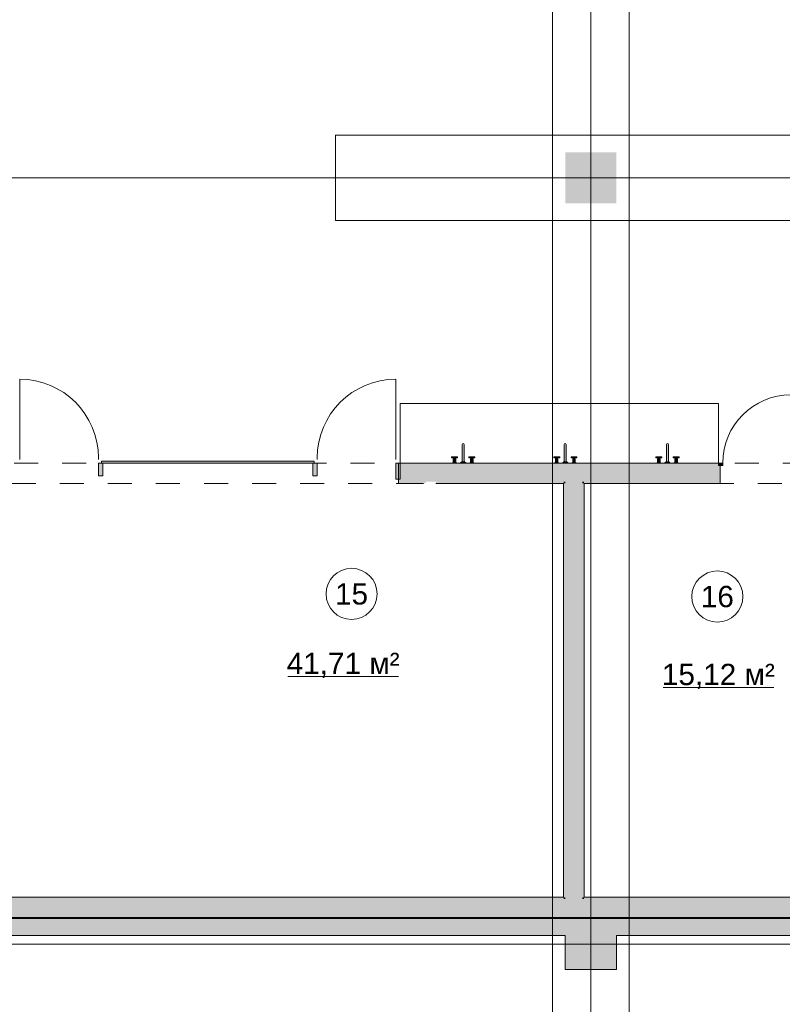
# Model space of a CAD drawing. Header units: millimetres. Extents: x -14761 to 157739, y -22400 to 107990.
# Tile 138 of 256: x 101290 to 110249, y 8292 to 19858. Entities that reach past the tile are written whole.
import ezdxf

# ---------------------------------------------------------------- set-up
doc = ezdxf.new("R2010")
doc.units = ezdxf.units.MM
doc.header["$MEASUREMENT"] = 0
doc.linetypes.add('Штриховая', pattern=[564.444447, 282.222223, -282.222223])
for name, color, linetype in [('Интерьер - конструкции мебели', 7, 'Continuous'), ('Интерьер - Оборудование', 7, 'Continuous'), ('Конструктив - Колонны', 7, 'Continuous'), ('Конструктив - Навесные Стены', 7, 'Continuous'), ('Конструктив - Стены Блок 200 нов', 7, 'Continuous'), ('Конструктив - Стены Внутр сущ.', 7, 'Continuous'), ('Элемент Модели - Зона', 7, 'Continuous'), ('Элемент Модели - Оси', 7, 'Continuous')]:
    doc.layers.add(name, color=color, linetype=linetype)
doc.styles.add('СГЕНЕРИР_СТИЛЬ_1', font='txt')

msp = doc.modelspace()

# ---------------------------------------------------------------- hatches: boundary and pattern name
at = {"layer": 'Интерьер - Оборудование', "linetype": 'Continuous', "lineweight": 0, "true_color": 0x7f7ffe}
for points in [[(106488, 14664), (106512, 14664), (106512, 14869, 0.759247), (106488, 14869)], [(107688, 14664), (107712, 14664), (107712, 14869, 0.759247), (107688, 14869)], [(108888, 14664), (108912, 14664), (108912, 14869, 0.759247), (108888, 14869)], [(106414, 14700), (106405, 14700), (106405, 14711), (106434, 14711), (106434, 14724), (106364, 14724), (106364, 14711), (106392, 14711), (106392, 14700), (106384, 14700), (106384, 14657), (106381, 14657), (106381, 14654), (106374, 14654), (106374, 14650), (106424, 14650), (106424, 14654), (106416, 14654), (106416, 14657), (106414, 14657)], [(106587, 14700), (106587, 14657), (106584, 14657), (106584, 14654), (106577, 14654), (106577, 14650), (106627, 14650), (106627, 14654), (106619, 14654), (106619, 14657), (106617, 14657), (106617, 14700), (106608, 14700), (106608, 14711), (106637, 14711), (106637, 14724), (106567, 14724), (106567, 14711), (106595, 14711), (106595, 14700)], [(107614, 14700), (107605, 14700), (107605, 14711), (107634, 14711), (107634, 14724), (107564, 14724), (107564, 14711), (107592, 14711), (107592, 14700), (107584, 14700), (107584, 14657), (107581, 14657), (107581, 14654), (107574, 14654), (107574, 14650), (107624, 14650), (107624, 14654), (107616, 14654), (107616, 14657), (107614, 14657)], [(107787, 14700), (107787, 14657), (107784, 14657), (107784, 14654), (107777, 14654), (107777, 14650), (107827, 14650), (107827, 14654), (107819, 14654), (107819, 14657), (107817, 14657), (107817, 14700), (107808, 14700), (107808, 14711), (107837, 14711), (107837, 14724), (107767, 14724), (107767, 14711), (107795, 14711), (107795, 14700)], [(108814, 14700), (108805, 14700), (108805, 14711), (108834, 14711), (108834, 14724), (108764, 14724), (108764, 14711), (108792, 14711), (108792, 14700), (108784, 14700), (108784, 14657), (108781, 14657), (108781, 14654), (108774, 14654), (108774, 14650), (108824, 14650), (108824, 14654), (108816, 14654), (108816, 14657), (108814, 14657)], [(108987, 14700), (108987, 14657), (108984, 14657), (108984, 14654), (108977, 14654), (108977, 14650), (109027, 14650), (109027, 14654), (109019, 14654), (109019, 14657), (109017, 14657), (109017, 14700), (109008, 14700), (109008, 14711), (109037, 14711), (109037, 14724), (108967, 14724), (108967, 14711), (108995, 14711), (108995, 14700)], [(106530, 14657), (106470, 14657), (106470, 14650), (106530, 14650)], [(106520, 14664), (106480, 14664), (106480, 14657), (106520, 14657)], [(107730, 14657), (107670, 14657), (107670, 14650), (107730, 14650)], [(107720, 14664), (107680, 14664), (107680, 14657), (107720, 14657)], [(108930, 14657), (108870, 14657), (108870, 14650), (108930, 14650)], [(108920, 14664), (108880, 14664), (108880, 14657), (108920, 14657)]]:
    msp.add_hatch(color=171, dxfattribs=at).paths.add_polyline_path(points)
at = {"layer": 'Конструктив - Колонны', "linetype": 'Continuous', "lineweight": 0, "true_color": 0x000000}
for points in [[(107700, 18300), (107700, 17700), (108300, 17700), (108300, 18300)], [(107700, 9300), (107700, 9300), (108300, 9300), (108300, 9300)], [(108300, 9300), (107700, 9300), (107700, 9100), (108300, 9100)], [(107700, 8700), (108300, 8700), (108300, 9100), (107700, 9100)]]:
    msp.add_hatch(color=18, dxfattribs=at).paths.add_polyline_path(points)
at = {"layer": 'Конструктив - Навесные Стены', "linetype": 'Continuous', "lineweight": 0, "true_color": 0x000000}
for points in [[(102215, 14500), (102265, 14500), (102265, 14650), (102215, 14650)], [(102250, 14670), (102250, 14650), (104750, 14650), (104750, 14670)], [(104735, 14500), (104785, 14500), (104785, 14650), (104735, 14650)], [(105710, 14460), (105760, 14460), (105760, 14650), (105710, 14650)]]:
    msp.add_hatch(color=18, dxfattribs=at).paths.add_polyline_path(points)
at = {"layer": 'Конструктив - Стены Блок 200 нов', "linetype": 'Continuous', "lineweight": 0, "true_color": 0x000000}
for points in [[(105760, 14410), (105760, 14430), (105760, 14650), (105740, 14650), (105740, 14410)], [(109500, 14650), (105760, 14650), (105760, 14630), (109500, 14630)], [(105760, 14430), (107700, 14430), (107700, 14630), (105760, 14630)], [(107700, 14430), (107900, 14430), (107900, 14630), (107700, 14630)], [(107900, 14430), (109500, 14430), (109500, 14620), (109500, 14630), (107900, 14630)], [(109520, 14410), (109520, 14620), (109500, 14620), (109500, 14430), (109500, 14410)], [(105760, 14430), (105760, 14410), (106060, 14410), (106060, 14430)], [(106180, 14410), (107680, 14410), (107680, 14430), (106180, 14430)], [(107680, 14410), (107700, 14410), (107700, 14430), (107680, 14430)], [(107680, 14410), (107680, 9550), (107700, 9550), (107700, 14410)], [(107700, 14410), (107900, 14410), (107900, 14430), (107700, 14430)], [(107900, 9550), (107900, 14410), (107700, 14410), (107700, 9550)], [(107900, 14410), (107920, 14410), (107920, 14430), (107900, 14430)], [(107920, 9550), (107920, 14410), (107900, 14410), (107900, 9550)], [(107920, 14430), (107920, 14410), (109500, 14410), (109500, 14430)], [(99300, 9530), (99300, 9330), (107700, 9330), (107700, 9530)], [(99320, 9530), (107680, 9530), (107680, 9550), (99320, 9550)], [(107680, 9530), (107700, 9530), (107700, 9550), (107680, 9550)], [(107700, 9530), (107900, 9530), (107900, 9550), (107700, 9550)], [(107700, 9330), (107900, 9330), (107900, 9530), (107700, 9530)], [(107900, 9530), (107920, 9530), (107920, 9550), (107900, 9550)], [(107900, 9330), (111050, 9330), (111050, 9530), (107900, 9530)], [(107920, 9530), (111030, 9530), (111030, 9550), (107920, 9550)], [(99100, 9330), (99100, 9310), (117339, 9310), (117339, 9330)]]:
    msp.add_hatch(color=18, dxfattribs=at).paths.add_polyline_path(points)
at = {"layer": 'Конструктив - Стены Блок 200 нов', "linetype": 'Continuous', "lineweight": 0, "true_color": 0x7f7f7f}
msp.add_hatch(color=8, dxfattribs=at).paths.add_polyline_path([(109500, 14620), (109550, 14620), (109550, 14650), (109500, 14650)])
at = {"layer": 'Конструктив - Стены Внутр сущ.', "linetype": 'Continuous', "lineweight": 0, "true_color": 0x000000}
for points in [[(99300, 9100), (107700, 9100), (107700, 9300), (99300, 9300)], [(108300, 9100), (116700, 9100), (116700, 9300), (108300, 9300)]]:
    msp.add_hatch(color=18, dxfattribs=at).paths.add_polyline_path(points)

# ---------------------------------------------------------------- linework, layer by layer
at = {"layer": 'Интерьер - конструкции мебели', "color": 7, "linetype": 'Continuous', "lineweight": 15, "flags": 128}
for points in [[(105000, 17500), (111000, 17500), (111000, 18500), (105000, 18500)], [(105760, 14650), (109500, 14650), (109500, 15350), (105760, 15350)]]:
    msp.add_lwpolyline(points, close=True, dxfattribs=at)
at = {"layer": 'Интерьер - Оборудование', "color": 7, "linetype": 'Continuous', "lineweight": 15}
for p, q in [((106392, 14711), (106394, 14713)), ((106392, 14700), (106405, 14700)), ((106405, 14711), (106403, 14713)), ((106595, 14711), (106597, 14713)), ((106608, 14700), (106595, 14700)), ((106608, 14711), (106606, 14713)), ((107592, 14711), (107594, 14713)), ((107592, 14700), (107605, 14700)), ((107605, 14711), (107603, 14713)), ((107795, 14711), (107797, 14713)), ((107808, 14700), (107795, 14700)), ((107808, 14711), (107806, 14713)), ((108792, 14711), (108794, 14713)), ((108792, 14700), (108805, 14700)), ((108805, 14711), (108803, 14713)), ((108995, 14711), (108997, 14713)), ((109008, 14700), (108995, 14700)), ((109008, 14711), (109006, 14713)), ((106416, 14654), (106381, 14654)), ((106384, 14657), (106414, 14657)), ((106584, 14654), (106619, 14654)), ((106617, 14657), (106587, 14657)), ((107616, 14654), (107581, 14654)), ((107584, 14657), (107614, 14657)), ((107784, 14654), (107819, 14654)), ((107817, 14657), (107787, 14657)), ((108816, 14654), (108781, 14654)), ((108784, 14657), (108814, 14657)), ((108984, 14654), (109019, 14654)), ((109017, 14657), (108987, 14657))]:
    msp.add_line(p, q, dxfattribs=at)
at = {"layer": 'Интерьер - Оборудование', "color": 7, "linetype": 'Continuous', "lineweight": 15, "flags": 128}
for points in [[(106488, 14664), (106512, 14664), (106512, 14869, 0.759247), (106488, 14869)], [(107688, 14664), (107712, 14664), (107712, 14869, 0.759247), (107688, 14869)], [(108888, 14664), (108912, 14664), (108912, 14869, 0.759247), (108888, 14869)]]:
    msp.add_lwpolyline(points, format="xyb", close=True, dxfattribs=at)
for points in [[(106414, 14700), (106414, 14657), (106416, 14657), (106416, 14654), (106424, 14654), (106424, 14650), (106374, 14650), (106374, 14654), (106381, 14654), (106381, 14657), (106384, 14657), (106384, 14700), (106392, 14700), (106392, 14711), (106364, 14711), (106364, 14724), (106434, 14724), (106434, 14711), (106405, 14711), (106405, 14700)], [(106587, 14700), (106587, 14657), (106584, 14657), (106584, 14654), (106577, 14654), (106577, 14650), (106627, 14650), (106627, 14654), (106619, 14654), (106619, 14657), (106617, 14657), (106617, 14700), (106608, 14700), (106608, 14711), (106637, 14711), (106637, 14724), (106567, 14724), (106567, 14711), (106595, 14711), (106595, 14700)], [(107614, 14700), (107614, 14657), (107616, 14657), (107616, 14654), (107624, 14654), (107624, 14650), (107574, 14650), (107574, 14654), (107581, 14654), (107581, 14657), (107584, 14657), (107584, 14700), (107592, 14700), (107592, 14711), (107564, 14711), (107564, 14724), (107634, 14724), (107634, 14711), (107605, 14711), (107605, 14700)], [(107787, 14700), (107787, 14657), (107784, 14657), (107784, 14654), (107777, 14654), (107777, 14650), (107827, 14650), (107827, 14654), (107819, 14654), (107819, 14657), (107817, 14657), (107817, 14700), (107808, 14700), (107808, 14711), (107837, 14711), (107837, 14724), (107767, 14724), (107767, 14711), (107795, 14711), (107795, 14700)], [(108814, 14700), (108814, 14657), (108816, 14657), (108816, 14654), (108824, 14654), (108824, 14650), (108774, 14650), (108774, 14654), (108781, 14654), (108781, 14657), (108784, 14657), (108784, 14700), (108792, 14700), (108792, 14711), (108764, 14711), (108764, 14724), (108834, 14724), (108834, 14711), (108805, 14711), (108805, 14700)], [(108987, 14700), (108987, 14657), (108984, 14657), (108984, 14654), (108977, 14654), (108977, 14650), (109027, 14650), (109027, 14654), (109019, 14654), (109019, 14657), (109017, 14657), (109017, 14700), (109008, 14700), (109008, 14711), (109037, 14711), (109037, 14724), (108967, 14724), (108967, 14711), (108995, 14711), (108995, 14700)], [(106530, 14657), (106470, 14657), (106470, 14650), (106530, 14650)], [(106520, 14664), (106480, 14664), (106480, 14657), (106520, 14657)], [(107730, 14657), (107670, 14657), (107670, 14650), (107730, 14650)], [(107720, 14664), (107680, 14664), (107680, 14657), (107720, 14657)], [(108930, 14657), (108870, 14657), (108870, 14650), (108930, 14650)], [(108920, 14664), (108880, 14664), (108880, 14657), (108920, 14657)]]:
    msp.add_lwpolyline(points, close=True, dxfattribs=at)
at = {"layer": 'Интерьер - Оборудование', "color": 7, "linetype": 'Continuous', "lineweight": 15}
for centre in [(106399, 14718), (106602, 14718), (107599, 14718), (107802, 14718), (108799, 14718), (109002, 14718)]:
    msp.add_circle(centre, 6.5, dxfattribs=at)
at = {"layer": 'Конструктив - Колонны', "color": 7, "linetype": 'Continuous', "lineweight": 15}
for p, q in [((108000, 18080), (108000, 18380)), ((107920, 18000), (107620, 18000)), ((108080, 18000), (108380, 18000)), ((108000, 17920), (108000, 17620)), ((108000, 9080), (108000, 9380)), ((107920, 9000), (107620, 9000)), ((108000, 8920), (108000, 8620)), ((108080, 9000), (108380, 9000))]:
    msp.add_line(p, q, dxfattribs=at)
at = {"layer": 'Конструктив - Колонны', "color": 7, "linetype": 'Continuous', "lineweight": 15, "flags": 128}
for points in [[(108300, 9300), (108300, 9300), (107700, 9300), (107700, 9300)], [(107700, 9100), (107700, 8700), (108300, 8700), (108300, 9100)]]:
    msp.add_lwpolyline(points, dxfattribs=at)
at = {"layer": 'Конструктив - Колонны', "color": 7, "linetype": 'Continuous', "lineweight": 15}
for p in [(108000, 18000), (108000, 9000)]:
    msp.add_point(p, dxfattribs=at)
at = {"layer": 'Конструктив - Навесные Стены', "color": 7, "linetype": 'Continuous', "lineweight": 15}
for p, q in [((101290, 14710), (101290, 15635)), ((105710, 14710), (105710, 15635)), ((101290, 14710), (101290, 14690)), ((101290, 14690), (101290, 14710)), ((102215, 14710), (102215, 14690)), ((102215, 14690), (102215, 14710)), ((104785, 14710), (104785, 14690)), ((104785, 14690), (104785, 14710)), ((105710, 14710), (105710, 14690)), ((105710, 14690), (105710, 14710)), ((102215, 14650), (102215, 14500)), ((102265, 14650), (102215, 14650)), ((102265, 14650), (102265, 14500)), ((104735, 14650), (104735, 14500)), ((104785, 14650), (104735, 14650)), ((104785, 14650), (104785, 14500)), ((105710, 14650), (105710, 14460)), ((105760, 14650), (105710, 14650)), ((105760, 14650), (105760, 14460)), ((102265, 14500), (102215, 14500)), ((104785, 14500), (104735, 14500)), ((105760, 14460), (105710, 14460))]:
    msp.add_line(p, q, dxfattribs=at)
at = {"layer": 'Конструктив - Навесные Стены', "color": 7, "linetype": 'Continuous', "lineweight": 15, "flags": 128}
msp.add_lwpolyline([(102250, 14670), (102250, 14650), (104750, 14650), (104750, 14670)], close=True, dxfattribs=at)
at = {"layer": 'Конструктив - Навесные Стены', "color": 7, "linetype": 'Continuous', "lineweight": 15}
for centre, start, end in [((101290, 14710), 0, 90), ((105710, 14710), 90, 180)]:
    msp.add_arc(centre, 925, start, end, dxfattribs=at)
at = {"layer": 'Конструктив - Стены Блок 200 нов', "color": 7, "linetype": 'Continuous', "lineweight": 15}
for p, q in [((105740, 14650), (105740, 14410)), ((105740, 14650), (105740, 14410)), ((109500, 14650), (109500, 14630)), ((109550, 14650), (109500, 14650)), ((109500, 14650), (109500, 14620)), ((109500, 14650), (109500, 14630)), ((109500, 14650), (109500, 14630)), ((109500, 14630), (109500, 14620)), ((109500, 14630), (109500, 14620)), ((109500, 14630), (109500, 14620)), ((109500, 14620), (109550, 14620)), ((109520, 14620), (109520, 14410)), ((109520, 14620), (109520, 14410)), ((109550, 14620), (109550, 14650)), ((105760, 14410), (105740, 14410)), ((105760, 14410), (105740, 14410)), ((109500, 14410), (109520, 14410)), ((109500, 14410), (109520, 14410))]:
    msp.add_line(p, q, dxfattribs=at)
at = {"layer": 'Конструктив - Стены Блок 200 нов', "color": 7, "linetype": 'Continuous', "lineweight": 15, "flags": 128}
for points in [[(109500, 14650), (105760, 14650)], [(105760, 14410), (106035, 14410)], [(106180, 14410), (107680, 14410)], [(107680, 14410), (107680, 9550)], [(107920, 9550), (107920, 14410)], [(107920, 14410), (109500, 14410)], [(107680, 9550), (99320, 9550)], [(111030, 9550), (107920, 9550)], [(99100, 9310), (117339, 9310)]]:
    msp.add_lwpolyline(points, dxfattribs=at)
at = {"layer": 'Конструктив - Стены Блок 200 нов', "color": 7, "linetype": 'Continuous', "lineweight": 15}
msp.add_arc((110350, 14650), 800, 90, 180, dxfattribs=at)
at = {"layer": 'Конструктив - Стены Внутр сущ.', "color": 7, "linetype": 'Continuous', "lineweight": 15, "flags": 128}
for points in [[(107700, 9300), (99300, 9300)], [(116700, 9300), (108300, 9300)], [(99300, 9100), (107700, 9100)], [(108300, 9100), (116700, 9100)]]:
    msp.add_lwpolyline(points, dxfattribs=at)
at = {"layer": 'Элемент Модели - Зона', "color": 7, "linetype": 'Continuous', "lineweight": 15}
for p, q in [((104440, 12143), (105741, 12143)), ((108848, 12014), (110149, 12014))]:
    msp.add_line(p, q, dxfattribs=at)
at = {"layer": 'Элемент Модели - Зона', "color": 7, "linetype": 'Штриховая', "lineweight": 15, "flags": 128}
for points in [[(36150, 44957), (36110, 44957), (36110, 36320), (41880, 36320), (41880, 39142), (45143, 42405), (45157, 42391), (45157, 42420), (63300, 42420), (63300, 42400), (77400, 42400), (77400, 42420), (114081, 42420), (117317, 39177), (117320, 38842), (117320, 36305), (117360, 36305), (117360, 34300), (117120, 34300), (117120, 35700), (116700, 35700), (116700, 36100), (108300, 36100), (108300, 35700), (107700, 35700), (107700, 36100), (99320, 36100), (99320, 26970), (107700, 26970), (107700, 27650), (108300, 27650), (108300, 26460), (112380, 26460), (112380, 27370), (112500, 27370), (112500, 21180), (117120, 21180), (117120, 26250), (116650, 26250), (116650, 27750), (117120, 27750), (117120, 32800), (117360, 32800), (117360, 20150), (117120, 20150), (117120, 20940), (99320, 20940), (99320, 14650), (117120, 14650), (117120, 17700), (116700, 17700), (116700, 18326), (117120, 18326), (117120, 18650), (117360, 18650), (117360, 18320), (120850, 18320), (120850, 37205), (120239, 37205), (120239, 45000), (125700, 45000), (125700, 45300), (126300, 45300), (126300, 45000), (141025, 45000), (141025, 45100), (140125, 45100), (140125, 47500), (132700, 47500), (132700, 53680), (130530, 53680), (130530, 54300), (129183, 54300), (126300, 54300), (126300, 53700), (125700, 53700), (125700, 54213), (124800, 54213), (117300, 54213), (117300, 53700), (116700, 53700), (116700, 54213), (108300, 54213), (108300, 53700), (107700, 53700), (107700, 54213), (99300, 54213), (99300, 53700), (98700, 53700), (98700, 54213), (90650, 54213), (90650, 53700), (90050, 53700), (89950, 53700), (89950, 48633), (77450, 48633), (77450, 53800), (77450, 61690), (77460, 61690), (77460, 67850), (74720, 67850), (74720, 59730), (73965, 59730), (73965, 54212), (72300, 54212), (72300, 53700), (71700, 53700), (71700, 54212), (63300, 54212), (63300, 53700), (62700, 53700), (62700, 54212), (61025, 54212), (61025, 46500), (61025, 45000), (54300, 45000), (54300, 44700), (53700, 44700), (53700, 45000), (45300, 45000), (45300, 44700), (44700, 44700), (44700, 45000), (36750, 45000), (36750, 44700), (36150, 44700)], [(103500, 9550), (107680, 9550), (107680, 14410), (99320, 14410), (99320, 9550)], [(111030, 9550), (111030, 14410), (107920, 14410), (107920, 9550)]]:
    msp.add_lwpolyline(points, close=True, dxfattribs=at)
at = {"layer": 'Элемент Модели - Зона', "color": 7, "linetype": 'Continuous', "lineweight": 15, "flags": 128}
for points in [[(105489, 13113, 1), (104889, 13113, 1)], [(109786, 13082, 1), (109186, 13082, 1)]]:
    msp.add_lwpolyline(points, format="xyb", close=True, dxfattribs=at)
at = {"layer": 'Элемент Модели - Оси', "color": 7, "linetype": 'Continuous', "lineweight": 15}
for p, q in [((107550, 92200), (107550, -1975)), ((108000, 92200), (108000, -1975)), ((108450, 92200), (108450, -1975)), ((-12761, 18000), (155650, 18000)), ((-12761, 9000), (155650, 9000))]:
    msp.add_line(p, q, dxfattribs=at)

# ---------------------------------------------------------------- texts
at = {"layer": 'Элемент Модели - Зона', "color": 7, "lineweight": 15, "char_height": 250, "attachment_point": 5, "style": 'СГЕНЕРИР_СТИЛЬ_1'}
for s, insert in [('\\A1;{\\pqc;\\fArial|b0|i0|c204|p38;15}', (105189, 13111)), ('\\A1;{\\pqc;\\fArial|b0|i0|c204|p38;16}', (109486, 13080)), ('\\A1;{\\pqc;\\fArial|b0|i0|c204|p38;41,71 м²}', (105090, 12273)), ('\\A1;{\\pqc;\\fArial|b0|i0|c204|p38;15,12 м²}', (109498, 12143))]:
    msp.add_mtext(s, dxfattribs=dict(at, insert=insert))

doc.saveas('drawing.dxf')
